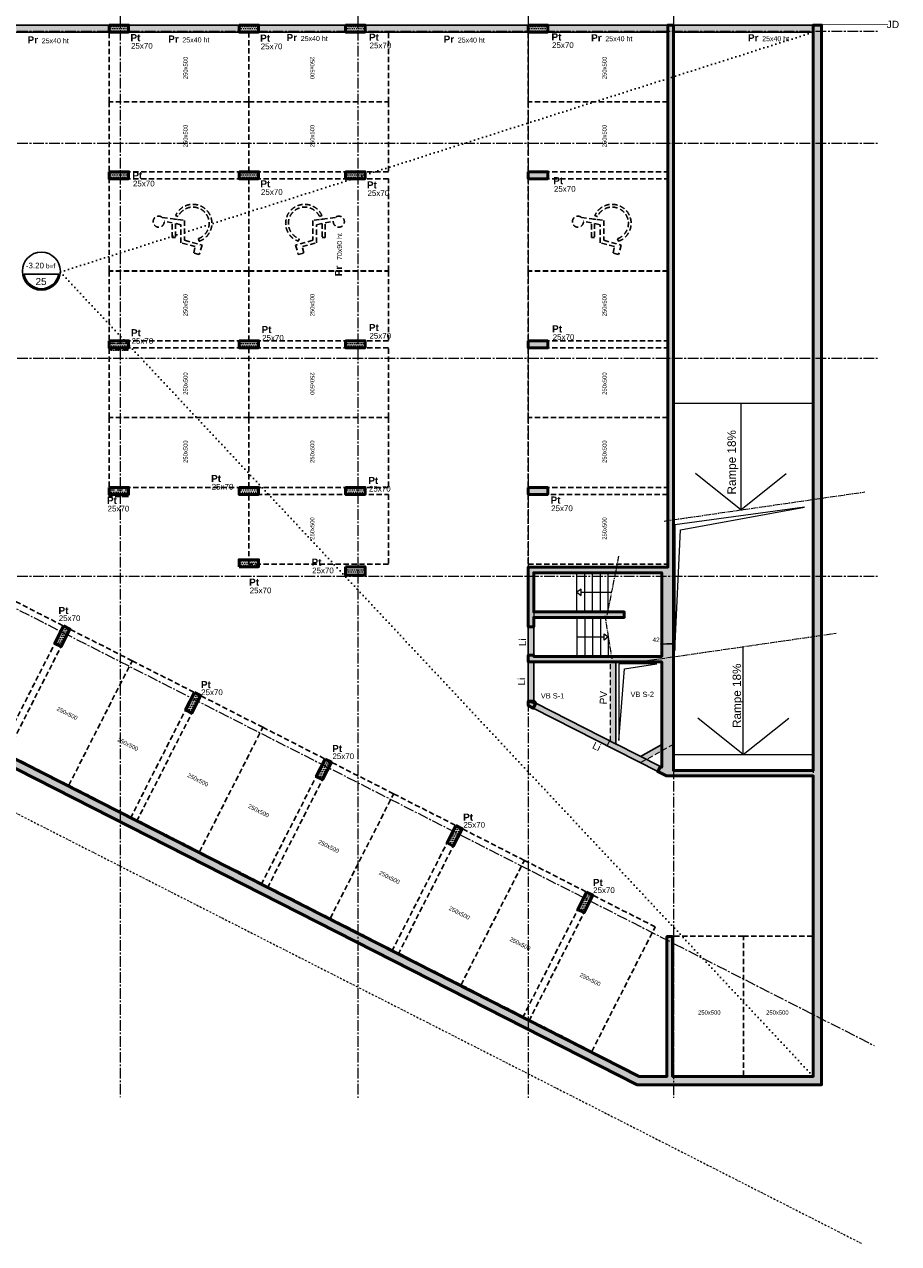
# Model space of a CAD drawing. Header units: millimetres. Extents: x -6159 to 201309, y -25780 to 10326.
# Tile 11 of 128: x 12559 to 15687, y -13445 to -9081. Entities that reach past the tile are written whole.
import ezdxf

# ---------------------------------------------------------------- set-up
doc = ezdxf.new("R2010")
doc.units = ezdxf.units.MM
doc.header["$PDMODE"] = 34
doc.header["$PDSIZE"] = 5
for name, pattern in [('Axes', [28.575, 19.05, -3.175, 3.175, -3.175]), ('CACHE', [9.525, 6.35, -3.175]), ('Caché', [9.525, 6.35, -3.175]), ('Pointillés', [3, 0, -3]), ('TIRETPT2', [12.7, 6.35, -3.175, 0, -3.175])]:
    doc.linetypes.add(name, pattern=pattern)
doc.layers.get('DEFPOINTS').update_dxf_attribs({"color": 251})
for name, color, linetype, lineweight in [('A-Kube-Axes', 6, 'Axes', 18), ('A-Kube-Cotations', 7, 'Continuous', 9), ('A-Kube-Divers', 2, 'Continuous', 20), ('A-Kube-Textes', 3, 'Continuous', 30), ('K_3_D - Lmite de propriéte', 44, 'TIRETPT2', 18), ('K_5_C1 - Poutre (Pou )', 3, 'Continuous', 25), ('K_5_D- Dalle', 6, 'Continuous', 25), ('K_5_E- Escalier', 7, 'Continuous', 18), ('S-Kube-Hachure-Impact', 4, 'Caché', 20), ('S-Kube-Structure vue', 3, 'Continuous', 25), ('S-Kube-Stucture coupée', 1, 'Continuous', 50)]:
    doc.layers.add(name, color=color, linetype=linetype, lineweight=lineweight)
doc.layers.add('C-Kube-trait gris', color=8, linetype='Continuous')
doc.layers.add('K_2_C - Trait de construction', color=52, linetype='Continuous', lineweight=9, plot=False, transparency=0.5)
doc.layers.add('S-Kube-Pochage coupé', color=252, linetype='Continuous', transparency=0.5)
doc.layers.add('S-Kube-Pochage vu', color=254, linetype='Continuous', transparency=0.5)
doc.styles.add('Arial', font='arial.ttf')
doc.dimstyles.new('75e', dxfattribs={"dimscale": 7.5, "dimtxt": 2.2, "dimasz": 0.15, "dimexe": 2, "dimexo": 3, "dimgap": 0.5, "dimtad": 1, "dimdec": 1, "dimrnd": 0.5, "dimzin": 12, "dimdsep": 46, "dimtxsty": 'Arial', "dimblk1": 'ROND30', "dimblk2": 'ROND30', "dimsah": 1, "dimcen": 1.5, "dimclrd": 256, "dimclre": 256, "dimclrt": 256, "dimadec": 3, "dimazin": 3, "dimtfac": 1, "dimtdec": 1, "dimtmove": 0, "dimatfit": 0, "dimldrblk": 'ROND30', "dimfxl": 5, "dimfxlon": 1, "dimtolj": 1, "dimtzin": 4, "dimlwd": -1, "dimlwe": -1, "dimarcsym": 0})

# ---------------------------------------------------------------- blocks, each defined once
blk = doc.blocks.new('240014 - AXES S-2  S-1')
at = {"layer": 'A-Kube-Axes', "ltscale": 2}
for points in [[(23465.8, -4701.1), (23465.8, -12920.9)], [(24315.9, -4701.1), (24315.9, -12922.7)], [(24925.9, -4701.1), (24925.9, -12922.7)], [(25445.9, -4817.1), (25445.9, -12922.7)], [(20411, -9105.9), (26176.2, -9105.9)], [(20411, -9506.4), (26176.2, -9506.4)], [(20406.6, -9804.5), (26164.2, -12736.1)], [(20411, -10275.9), (26176.2, -10275.9)], [(20410.9, -11056), (26176.2, -11056)]]:
    blk.add_lwpolyline(points, dxfattribs=at)
blk = doc.blocks.new('*U3')
at = {"layer": 'A-Kube-Textes'}
blk.add_line((36.5, -6.3), (-36.5, -6.3), dxfattribs=at)
blk.add_circle((0, 0), 40, dxfattribs=at)
blk.add_arc((0, 0), 37, 189.8569, 350.1431, dxfattribs=at)
blk = doc.blocks.new('ROND30')
blk.add_line((0, 0), (21.6, 0))
for radius in [3.28, 2.67, 2.07, 1.62, 1.02, 0.412]:
    blk.add_circle((0, 0), radius)
blk = doc.blocks.new('*D232')
at = {"layer": 'A-Kube-Cotations', "transparency": 16777216}
for p, q in [((14838.6, -11298.8), (14837.5, -11298.8)), ((14839.7, -11320.6), (14839.7, -11283.8)), ((14839.7, -11298.8), (14881.6, -11298.8)), ((14881.6, -11320.6), (14881.6, -11283.8)), ((14882.8, -11298.8), (14883.9, -11298.8))]:
    blk.add_line(p, q, dxfattribs=at)
at = {"layer": 'DEFPOINTS', "color": 0, "transparency": 16777216}
for p in [(14881.6, -11298.8), (14839.7, -11343.1), (14881.6, -11343.1)]:
    blk.add_point(p, dxfattribs=at)
at = {"layer": 'A-Kube-Cotations', "transparency": 16777216, "xscale": 1.125, "yscale": 1.125, "zscale": 1.125}
blk.add_blockref('ROND30', (14839.7, -11298.8), dxfattribs=at)
at = {"layer": 'A-Kube-Cotations', "transparency": 16777216, "xscale": 1.125, "yscale": 1.125, "zscale": 1.125, "rotation": 180}
blk.add_blockref('ROND30', (14881.6, -11298.8), dxfattribs=at)
at = {"layer": 'A-Kube-Cotations', "transparency": 16777216, "insert": (14819.4, -11284), "char_height": 16.5, "attachment_point": 5, "style": 'Arial'}
blk.add_mtext('\\A1;42', dxfattribs=at)
blk = doc.blocks.new('A$C8d4785f2')
h = blk.add_hatch()
h.set_pattern_fill('DOTS', color=256, scale=5)
h.paths.add_polyline_path([(316.6, -5158), (30, -5158), (30, -4019.9), (0, -4019.9), (0, -5284.6), (363.7, -5469.7), (251, -5691.2), (4420.1, -7812.3), (5080, -7812.3), (5080, -4019.9), (5050, -4019.9), (5050, -7782.3), (4546.8, -7782.3), (4546.8, -7282.1), (4526.8, -7282.1), (4526.8, -7782.3), (4427.2, -7782.3), (291.3, -5678), (518.2, -5232.3), (500.3, -5223.2), (488.9, -5245.7), (482.9, -5242.6), (473.8, -5260.5), (479.8, -5263.5), (386.2, -5447.4), (238.3, -5372.2), (331.9, -5188.2), (340.3, -5192.5), (349.4, -5174.7)])
h.paths.add_polyline_path([(315.8, -5180.1), (222.2, -5364), (30, -5266.2), (30, -5178), (311.8, -5178)], flags=16)
h = blk.add_hatch()
h.set_pattern_fill('DOTS', color=256, scale=5)
h.paths.add_polyline_path([(2530, -4019.9), (2600, -4019.9), (2600, -4044.9), (2530, -4044.9)])
h = blk.add_hatch()
h.set_pattern_fill('DOTS', color=256, scale=5)
h.paths.add_polyline_path([(2995, -4019.9), (3065, -4019.9), (3065, -4044.9), (2995, -4044.9)])
h = blk.add_hatch()
h.set_pattern_fill('DOTS', color=256, scale=5)
h.paths.add_polyline_path([(3376.5, -4019.9), (3446.5, -4019.9), (3446.5, -4044.9), (3376.5, -4044.9)])
h = blk.add_hatch()
h.set_pattern_fill('DOTS', color=256, scale=5)
h.paths.add_polyline_path([(4321.3, -6581.3), (4323.9, -6582.6)], flags=16)
h.paths.add_polyline_path([(4324, -6582.7), (4324, -6299.2), (4030, -6299.2), (4030, -6274.9), (4050, -6274.9), (4050, -6279.2), (4508, -6279.2), (4508, -5979.8), (4050, -5979.8), (4050, -6173.9), (4030, -6173.9), (4030, -5959.8), (4530, -5959.8), (4530, -4020.4), (4550, -4020.4), (4550, -5979.2), (4550, -6594.1), (4432.1, -6660.1), (4312.2, -6599.1), (4321.3, -6581.3)], flags=17)
h.paths.add_polyline_path([(4508, -6594.7), (4431.7, -6637.4), (4344, -6592.8), (4344, -6299.2), (4508, -6299.2)], flags=16)
h.paths.add_polyline_path([(4030, -6439.2), (4050, -6439.2), (4050, -6443.2), (4057.4, -6447), (4048.3, -6464.8), (4030, -6455.5)], flags=16)
h.paths.add_polyline_path([(4030, -5674.8), (4100, -5674.8), (4100, -5699.8), (4030, -5699.8)], flags=16)
h.paths.add_polyline_path([(4030, -5150), (4100, -5150), (4100, -5175), (4030, -5175)], flags=16)
h.paths.add_polyline_path([(4030, -4544.9), (4100, -4544.9), (4100, -4569.9), (4030, -4569.9)], flags=16)
h.paths.add_polyline_path([(4030, -4019.9), (4100, -4019.9), (4100, -4044.9), (4030, -4044.9)], flags=0)
h = blk.add_hatch()
h.set_pattern_fill('DOTS', color=256, scale=5)
h.paths.add_polyline_path([(4030, -4019.9), (4100, -4019.9), (4100, -4044.9), (4030, -4044.9)])
h = blk.add_hatch()
h.set_pattern_fill('DOTS', color=256, scale=5)
h.paths.add_polyline_path([(2530, -4544.8), (2600, -4544.8), (2600, -4569.8), (2530, -4569.8)], flags=17)
h = blk.add_hatch()
h.set_pattern_fill('DOTS', color=256, scale=5)
h.paths.add_polyline_path([(2995, -4544.8), (3065, -4544.8), (3065, -4569.8), (2995, -4569.8)], flags=17)
h = blk.add_hatch()
h.set_pattern_fill('DOTS', color=256, scale=5)
h.paths.add_polyline_path([(3376.5, -4544.8), (3446.5, -4544.8), (3446.5, -4569.8), (3376.5, -4569.8)], flags=17)
h = blk.add_hatch()
h.set_pattern_fill('DOTS', color=256, scale=5)
h.paths.add_polyline_path([(2530, -5158.4), (2600, -5158.4), (2600, -5183.4), (2530, -5183.4)], flags=17)
h = blk.add_hatch()
h.set_pattern_fill('DOTS', color=256, scale=5)
h.paths.add_polyline_path([(2995, -5149.8), (3065, -5149.8), (3065, -5174.8), (2995, -5174.8)], flags=17)
h = blk.add_hatch()
h.set_pattern_fill('DOTS', color=256, scale=5)
h.paths.add_polyline_path([(3376.5, -5149.8), (3446.5, -5149.8), (3446.5, -5174.8), (3376.5, -5174.8)], flags=17)
h = blk.add_hatch()
h.set_pattern_fill('DOTS', color=256, scale=5)
h.paths.add_polyline_path([(2530, -5683.4), (2600, -5683.4), (2600, -5708.4), (2530, -5708.4)], flags=17)
h = blk.add_hatch()
h.set_pattern_fill('DOTS', color=256, scale=5)
h.paths.add_polyline_path([(2995, -5674.7), (3065, -5674.7), (3065, -5699.7), (2995, -5699.7)], flags=17)
h = blk.add_hatch()
h.set_pattern_fill('DOTS', color=256, scale=5)
h.paths.add_polyline_path([(3376.5, -5674.7), (3446.5, -5674.7), (3446.5, -5699.7), (3376.5, -5699.7)], flags=17)
h = blk.add_hatch()
h.set_pattern_fill('DOTS', color=256, scale=5)
h.paths.add_polyline_path([(2995, -5958.3), (3065, -5958.3), (3065, -5933.3), (2995, -5933.3)], flags=17)
h = blk.add_hatch()
h.set_pattern_fill('DOTS', color=256, scale=5)
h.paths.add_polyline_path([(3376.5, -5958.3), (3446.5, -5958.3), (3446.5, -5988.3), (3376.5, -5988.3)], flags=17)
h = blk.add_hatch()
h.set_pattern_fill('DOTS', color=256, scale=5)
h.paths.add_polyline_path([(2367.4, -6170.3), (2335.7, -6232.7), (2358, -6244.1), (2389.7, -6181.7)], flags=17)
h = blk.add_hatch()
h.set_pattern_fill('DOTS', color=256, scale=5)
h.paths.add_polyline_path([(2835.4, -6408.4), (2803.6, -6470.8), (2825.9, -6482.1), (2857.6, -6419.7)], flags=17)
h = blk.add_hatch()
h.set_pattern_fill('DOTS', color=256, scale=5)
h.paths.add_polyline_path([(3303.3, -6646.5), (3271.5, -6708.8), (3293.8, -6720.2), (3325.6, -6657.8)], flags=17)
h = blk.add_hatch()
h.set_pattern_fill('DOTS', color=256, scale=5)
h.paths.add_polyline_path([(3771.2, -6884.5), (3739.5, -6946.9), (3761.8, -6958.2), (3793.5, -6895.8)], flags=17)
h = blk.add_hatch()
h.set_pattern_fill('DOTS', color=256, scale=5)
h.paths.add_polyline_path([(4239.3, -7122.6), (4207.5, -7185), (4229.8, -7196.4), (4261.6, -7134)], flags=17)
at = {"ltscale": 3}
blk.add_lwpolyline([(251, -5691.2), (4420.1, -7812.3), (5080, -7812.3), (5080, -4019.9), (5050, -4019.9), (5050, -7782.3), (4546.8, -7782.3), (4546.8, -7282.1), (4526.8, -7282.1), (4526.8, -7782.3), (4427.2, -7782.3), (291.3, -5678)], dxfattribs=at)
for points in [[(2530, -4019.9), (2600, -4019.9), (2600, -4044.9), (2530, -4044.9)], [(2995, -4019.9), (3065, -4019.9), (3065, -4044.9), (2995, -4044.9)], [(3376.5, -4019.9), (3446.5, -4019.9), (3446.5, -4044.9), (3376.5, -4044.9)], [(4030, -4019.9), (4100, -4019.9), (4100, -4044.9), (4030, -4044.9)], [(4324, -6582.7), (4324, -6299.2), (4030, -6299.2), (4030, -6274.9), (4050, -6274.9), (4050, -6279.2), (4508, -6279.2), (4508, -5979.8), (4050, -5979.8), (4050, -6173.9), (4030, -6173.9), (4030, -5959.8), (4530, -5959.8), (4530, -4020.4), (4550, -4020.4), (4550, -5979.2), (4550, -6594.1), (4432.1, -6660.1), (4312.2, -6599.1), (4321.3, -6581.3)], [(2530, -4544.8), (2600, -4544.8), (2600, -4569.8), (2530, -4569.8)], [(2995, -4544.8), (3065, -4544.8), (3065, -4569.8), (2995, -4569.8)], [(3376.5, -4544.8), (3446.5, -4544.8), (3446.5, -4569.8), (3376.5, -4569.8)], [(4030, -4544.9), (4100, -4544.9), (4100, -4569.9), (4030, -4569.9)], [(2530, -5158.4), (2600, -5158.4), (2600, -5183.4), (2530, -5183.4)], [(2995, -5149.8), (3065, -5149.8), (3065, -5174.8), (2995, -5174.8)], [(3376.5, -5149.8), (3446.5, -5149.8), (3446.5, -5174.8), (3376.5, -5174.8)], [(4030, -5150), (4100, -5150), (4100, -5175), (4030, -5175)], [(2530, -5683.4), (2600, -5683.4), (2600, -5708.4), (2530, -5708.4)], [(2995, -5674.7), (3065, -5674.7), (3065, -5699.7), (2995, -5699.7)], [(3376.5, -5674.7), (3446.5, -5674.7), (3446.5, -5699.7), (3376.5, -5699.7)], [(4030, -5674.8), (4100, -5674.8), (4100, -5699.8), (4030, -5699.8)], [(2995, -5958.3), (3065, -5958.3), (3065, -5933.3), (2995, -5933.3)], [(3376.5, -5958.3), (3446.5, -5958.3), (3446.5, -5988.3), (3376.5, -5988.3)], [(2367.4, -6170.3), (2335.7, -6232.7), (2358, -6244.1), (2389.7, -6181.7)], [(4508, -6594.7), (4431.7, -6637.4), (4344, -6592.8), (4344, -6299.2), (4508, -6299.2)], [(2835.4, -6408.4), (2803.6, -6470.8), (2825.9, -6482.1), (2857.6, -6419.7)], [(4030, -6439.2), (4050, -6439.2), (4050, -6443.2), (4057.4, -6447), (4048.3, -6464.8), (4030, -6455.5), (4030, -6439.2)], [(4321.3, -6581.3), (4323.9, -6582.6)], [(3303.3, -6646.5), (3271.5, -6708.8), (3293.8, -6720.2), (3325.6, -6657.8)], [(3771.2, -6884.5), (3739.5, -6946.9), (3761.8, -6958.2), (3793.5, -6895.8)], [(4239.3, -7122.6), (4207.5, -7185), (4229.8, -7196.4), (4261.6, -7134)]]:
    blk.add_lwpolyline(points, close=True, dxfattribs=at)

msp = doc.modelspace()

# ---------------------------------------------------------------- hatches: boundary and pattern name
at = {"layer": 'S-Kube-Pochage coupé'}
h = msp.add_hatch(color=256, dxfattribs=at)
h.dxf.hatch_style = 1
h.paths.add_polyline_path([(12931.649, -9084.041), (12861.649, -9084.041), (12861.649, -9109.041), (12931.649, -9109.041)])
h = msp.add_hatch(color=256, dxfattribs=at)
h.dxf.hatch_style = 1
h.paths.add_polyline_path([(13396.649, -9084.041), (13326.649, -9084.041), (13326.649, -9109.041), (13396.649, -9109.041)])
h = msp.add_hatch(color=256, dxfattribs=at)
h.dxf.hatch_style = 1
h.paths.add_polyline_path([(13778.155, -9084.041), (13708.155, -9084.041), (13708.155, -9109.05), (13778.155, -9109.05)])
h = msp.add_hatch(color=256, dxfattribs=at)
h.dxf.hatch_style = 1
h.paths.add_polyline_path([(14431.649, -9084.041), (14361.649, -9084.041), (14361.649, -9109.045), (14431.649, -9109.054)])
h = msp.add_hatch(color=256, dxfattribs=at)
h.dxf.hatch_style = 1
h.paths.add_polyline_path([(14389.017, -11510.857), (14381.721, -11507.145), (14381.719, -11503.104), (14361.715, -11503.104), (14361.721, -11519.409), (14379.949, -11528.683)], flags=17)
h.paths.add_polyline_path([(15381.649, -11751.073), (14881.649, -11751.073), (14881.655, -9084.041), (14861.655, -9084.041), (14861.649, -11023.692), (14361.649, -11023.692), (14361.649, -11237.78), (14381.649, -11237.78), (14381.649, -11203.854), (14705.649, -11203.854), (14705.649, -11183.854), (14381.649, -11183.854), (14381.649, -11043.693), (14839.721, -11043.693), (14839.721, -11343.108), (14381.532, -11343.108), (14381.532, -11338.78), (14361.649, -11338.78), (14361.659, -11363.108), (14381.649, -11363.108), (14381.719, -11363.108), (14655.737, -11363.108), (14675.737, -11363.108), (14839.721, -11363.108), (14839.721, -11658.584), (14839.721, -11740.191), (14834.654, -11737.613), (14825.492, -11755.359), (14856.316, -11771.073), (14857.649, -11771.073), (15381.649, -11771.073)])
h = msp.add_hatch(color=256, dxfattribs=at)
h.dxf.hatch_style = 1
h.paths.add_polyline_path([(15411.649, -9084.041), (15381.649, -9084.041), (15381.649, -12876.239), (15411.649, -12876.239)])
h = msp.add_hatch(color=256, dxfattribs=at)
h.dxf.hatch_style = 1
h.paths.add_polyline_path([(12931.649, -9608.783), (12861.649, -9608.783), (12861.649, -9633.783), (12931.649, -9633.783)])
h = msp.add_hatch(color=256, dxfattribs=at)
h.dxf.hatch_style = 1
h.paths.add_polyline_path([(13396.649, -9608.783), (13326.649, -9608.783), (13326.649, -9633.783), (13396.649, -9633.783)])
h = msp.add_hatch(color=256, dxfattribs=at)
h.dxf.hatch_style = 1
h.paths.add_polyline_path([(13778.155, -9608.783), (13708.155, -9608.783), (13708.155, -9633.783), (13778.155, -9633.783)])
h = msp.add_hatch(color=256, dxfattribs=at)
h.dxf.hatch_style = 1
h.paths.add_polyline_path([(14431.649, -9608.982), (14361.649, -9608.982), (14361.649, -9633.982), (14431.649, -9633.982)])
h = msp.add_hatch(color=256, dxfattribs=at)
h.dxf.hatch_style = 1
h.paths.add_polyline_path([(15381.649, -12846.239), (14758.898, -12846.239), (10622.962, -10742.027), (10849.65, -10296.61), (10831.798, -10287.525), (10820.527, -10309.67), (10648.286, -10222.011), (10615.865, -10222.011), (10615.865, -10242.011), (10643.49, -10242.011), (10647.587, -10244.096), (10554, -10428.047), (10361.649, -10330.186), (10331.649, -10330.186), (10331.649, -10348.583), (10695.36, -10533.628), (10582.615, -10755.161), (14751.705, -12876.239), (15381.649, -12876.239)])
h.paths.add_polyline_path([(10717.877, -10511.422), (10570.043, -10436.209), (10663.629, -10252.26), (10811.456, -10327.494)], flags=16)
h = msp.add_hatch(color=256, dxfattribs=at)
h.dxf.hatch_style = 1
h.paths.add_polyline_path([(12931.649, -10213.783), (12861.649, -10213.783), (12861.649, -10238.783), (12931.649, -10238.783)])
h = msp.add_hatch(color=256, dxfattribs=at)
h.dxf.hatch_style = 1
h.paths.add_polyline_path([(13396.649, -10213.783), (13326.649, -10213.783), (13326.649, -10238.783), (13396.649, -10238.783)])
h = msp.add_hatch(color=256, dxfattribs=at)
h.dxf.hatch_style = 1
h.paths.add_polyline_path([(13778.155, -10213.783), (13708.155, -10213.783), (13708.155, -10238.783), (13778.155, -10238.783)])
h = msp.add_hatch(color=256, dxfattribs=at)
h.dxf.hatch_style = 1
h.paths.add_polyline_path([(14431.649, -10213.982), (14361.649, -10213.982), (14361.649, -10238.982), (14431.649, -10238.982)])
h = msp.add_hatch(color=256, dxfattribs=at)
h.dxf.hatch_style = 1
h.paths.add_polyline_path([(12931.649, -10738.583), (12861.649, -10738.583), (12861.649, -10763.583), (12931.649, -10763.583)])
h = msp.add_hatch(color=256, dxfattribs=at)
h.dxf.hatch_style = 1
h.paths.add_polyline_path([(13396.649, -10738.583), (13326.649, -10738.583), (13326.649, -10763.583), (13396.649, -10763.583)])
h = msp.add_hatch(color=256, dxfattribs=at)
h.dxf.hatch_style = 1
h.paths.add_polyline_path([(13778.155, -10738.583), (13708.155, -10738.583), (13708.155, -10763.583), (13778.155, -10763.583)])
h = msp.add_hatch(color=256, dxfattribs=at)
h.dxf.hatch_style = 1
h.paths.add_polyline_path([(14431.649, -10738.782), (14361.649, -10738.782), (14361.649, -10763.782), (14431.649, -10763.782)])
h = msp.add_hatch(color=256, dxfattribs=at)
h.dxf.hatch_style = 1
h.paths.add_polyline_path([(13396.649, -10997.236), (13326.649, -10997.236), (13326.649, -11022.236), (13396.649, -11022.236)])
h = msp.add_hatch(color=256, dxfattribs=at)
h.dxf.hatch_style = 1
h.paths.add_polyline_path([(13778.155, -11022.236), (13708.155, -11022.236), (13708.155, -11052.236), (13778.155, -11052.236)])
h = msp.add_hatch(color=256, dxfattribs=at)
h.dxf.hatch_style = 1
h.paths.add_polyline_path([(12721.374, -11245.646), (12699.092, -11234.31), (12667.351, -11296.7), (12689.633, -11308.036)])
h = msp.add_hatch(color=256, dxfattribs=at)
h.dxf.hatch_style = 1
h.paths.add_polyline_path([(13189.297, -11483.708), (13167.015, -11472.372), (13135.273, -11534.762), (13157.556, -11546.098)])
h = msp.add_hatch(color=256, dxfattribs=at)
h.dxf.hatch_style = 1
h.paths.add_polyline_path([(13657.219, -11721.77), (13634.937, -11710.434), (13603.196, -11772.824), (13625.478, -11784.16)])
h = msp.add_hatch(color=256, dxfattribs=at)
h.dxf.hatch_style = 1
h.paths.add_polyline_path([(14125.142, -11959.832), (14102.86, -11948.495), (14071.119, -12010.885), (14093.401, -12022.222)])
h = msp.add_hatch(color=256, dxfattribs=at)
h.dxf.hatch_style = 1
h.paths.add_polyline_path([(14593.2, -12197.962), (14570.918, -12186.626), (14539.177, -12249.016), (14561.459, -12260.352)])
h = msp.add_hatch(color=256, dxfattribs=at)
h.dxf.hatch_style = 1
h.paths.add_polyline_path([(14878.455, -12346.039), (14858.455, -12346.039), (14858.455, -12846.239), (14878.455, -12846.239)])
at = {"layer": 'S-Kube-Pochage vu'}
h = msp.add_hatch(color=256, dxfattribs=at)
h.dxf.hatch_style = 1
h.paths.add_polyline_path([(12861.649, -9084.037), (12361.649, -9084.037), (12361.649, -9109.037), (12861.649, -9109.037)])
h = msp.add_hatch(color=256, dxfattribs=at)
h.dxf.hatch_style = 1
h.paths.add_polyline_path([(13326.649, -9084.041), (12931.649, -9084.036), (12931.649, -9109.036), (13326.649, -9109.041), (13326.649, -9109.041)])
h = msp.add_hatch(color=256, dxfattribs=at)
h.dxf.hatch_style = 1
h.paths.add_polyline_path([(13708.155, -9084.041), (13396.649, -9084.035), (13396.649, -9109.035), (13708.154, -9109.05), (13708.155, -9108.05)])
h = msp.add_hatch(color=256, dxfattribs=at)
h.dxf.hatch_style = 1
h.paths.add_polyline_path([(14361.649, -9084.032), (13778.155, -9084.032), (13778.155, -9109.045), (14361.649, -9109.036)])
h = msp.add_hatch(color=256, dxfattribs=at)
h.dxf.hatch_style = 1
h.paths.add_polyline_path([(14861.649, -9084.037), (14431.649, -9084.041), (14431.65, -9109.05), (14861.649, -9109.284)])
h = msp.add_hatch(color=256, dxfattribs=at)
h.dxf.hatch_style = 1
h.paths.add_polyline_path([(15381.649, -9084.032), (14881.649, -9084.036), (14881.649, -9109.295), (15381.65, -9109.567)])
h = msp.add_hatch(color=256, dxfattribs=at)
h.dxf.hatch_style = 1
h.paths.add_polyline_path([(14381.649, -11237.78), (14361.649, -11237.78), (14361.649, -11338.78), (14381.649, -11338.78)])
h = msp.add_hatch(color=256, dxfattribs=at)
h.dxf.hatch_style = 1
h.paths.add_polyline_path([(14381.719, -11363.108), (14361.659, -11363.116), (14361.715, -11503.104), (14381.719, -11503.094)])
h.paths.add_polyline_path([(14389.004, -11510.883), (14379.949, -11528.683), (14825.492, -11755.359), (14834.654, -11737.614), (14675.737, -11656.729)])

# ---------------------------------------------------------------- linework, layer by layer
at = {"layer": 'A-Kube-Divers'}
for points in [[(14881.649, -10436.345), (15381.649, -10436.345)], [(15122.674, -10436.345), (15122.674, -10818.973)], [(15122.674, -10818.973), (14960.197, -10688.992)], [(15122.674, -10818.973), (15285.15, -10688.992)], [(14886.166, -10872.613), (14885.996, -11321.56), (14906.493, -10890.438), (15350.398, -10809.567)], [(15350.398, -10809.567), (14886.166, -10872.613)], [(15131.649, -11694.296), (15131.649, -11308.332)], [(14822.632, -11369.678), (14685.651, -11369.678)], [(14685.651, -11369.678), (14685.651, -11643.623), (14705.978, -11387.503), (14822.632, -11369.678)], [(15131.649, -11694.296), (14969.173, -11564.315)], [(15131.649, -11694.296), (15294.125, -11564.315)], [(14881.649, -11658.07), (14881.649, -11694.296), (15381.649, -11694.296)]]:
    msp.add_lwpolyline(points, dxfattribs=at)
at = {"layer": 'A-Kube-Textes', "linetype": 'Pointillés', "ltscale": 5}
msp.add_line((12687.248, -9967.713), (15381.649, -12846.239), dxfattribs=at)
at = {"layer": 'A-Kube-Textes', "linetype": 'Axes', "ltscale": 3, "const_width": 2}
msp.add_lwpolyline([(10242.289, -9082.55), (15648.936, -9082.55)], dxfattribs=at)
at = {"layer": 'A-Kube-Textes', "linetype": 'Pointillés', "ltscale": 5}
msp.add_lwpolyline([(12687.248, -9967.713), (15381.649, -9109.567)], dxfattribs=at)
at = {"layer": 'C-Kube-trait gris'}
for p, q in [((13105.061, -9779.398), (13095.26, -9778.016)), ((13618.238, -9779.398), (13628.038, -9778.016)), ((14605.512, -9779.398), (14595.712, -9778.016))]:
    msp.add_line(p, q, dxfattribs=at)
at = {"layer": 'C-Kube-trait gris', "linetype": 'CACHE', "ltscale": 3}
for points in [[(13362.101, -9109.05), (13362.101, -9359.05), (12862.101, -9359.05), (12862.101, -9109.05)], [(13362.101, -9109.05), (13362.101, -9359.05), (13862.101, -9359.05), (13862.101, -9109.05)], [(14861.649, -9109.05), (14861.649, -9359.05), (14361.649, -9359.05), (14361.649, -9109.05)], [(13362.101, -9608.908), (13362.101, -9358.908), (12862.101, -9358.908), (12862.101, -9608.908)], [(13362.101, -9608.908), (13362.101, -9358.908), (13862.101, -9358.908), (13862.101, -9608.908)], [(14861.649, -9608.908), (14861.649, -9358.908), (14361.649, -9358.908), (14361.649, -9608.908)], [(13361.661, -9633.783), (13361.661, -9963.783), (12861.661, -9963.783), (12861.661, -9633.783)], [(13361.638, -9633.783), (13361.638, -9963.783), (13861.638, -9963.783), (13861.638, -9633.783)], [(14862.112, -9633.783), (14862.112, -9963.783), (14362.112, -9963.783), (14362.112, -9633.783)], [(13362.101, -10213.982), (13362.101, -9963.982), (12862.101, -9963.982), (12862.101, -10213.982)], [(13362.101, -10213.982), (13362.101, -9963.982), (13862.101, -9963.982), (13862.101, -10213.982)], [(14861.649, -10213.982), (14861.649, -9963.982), (14361.649, -9963.982), (14361.649, -10213.982)], [(13362.101, -10238.783), (13362.101, -10488.783), (12862.101, -10488.783), (12862.101, -10238.783)], [(13362.101, -10238.783), (13362.101, -10488.783), (13862.101, -10488.783), (13862.101, -10238.783)], [(14861.649, -10238.783), (14861.649, -10488.783), (14361.649, -10488.783), (14361.649, -10238.783)], [(13362.101, -10738.641), (13362.101, -10488.641), (12862.101, -10488.641), (12862.101, -10738.641)], [(13362.101, -10738.641), (13362.101, -10488.641), (13862.101, -10488.641), (13862.101, -10738.641)], [(14861.649, -10738.641), (14861.649, -10488.641), (14361.649, -10488.641), (14361.649, -10738.641)], [(13362.101, -11013.641), (13362.101, -10763.641), (13862.101, -10763.641), (13862.101, -11013.641)], [(14861.649, -11013.641), (14861.649, -10763.641), (14361.649, -10763.641), (14361.649, -11013.641)], [(12472.363, -11679.958), (12249.543, -11566.595), (12476.268, -11120.955), (12699.088, -11234.317)], [(12494.645, -11691.295), (12717.466, -11804.657), (12944.191, -11359.016), (12721.37, -11245.654)], [(12940.286, -11918.02), (12717.466, -11804.657), (12944.191, -11359.016), (13167.011, -11472.379)], [(12962.568, -11929.357), (13185.388, -12042.719), (13412.113, -11597.078), (13189.293, -11483.716)], [(13408.209, -12156.082), (13185.388, -12042.719), (13412.113, -11597.078), (13634.934, -11710.441)], [(13430.49, -12167.418), (13653.311, -12280.781), (13880.036, -11835.14), (13657.215, -11721.778)], [(13876.131, -12394.143), (13653.311, -12280.781), (13880.036, -11835.14), (14102.856, -11948.503)], [(13898.413, -12405.48), (14121.233, -12518.843), (14347.958, -12073.202), (14125.138, -11959.839)], [(14344.054, -12632.205), (14121.233, -12518.843), (14347.958, -12073.202), (14570.779, -12186.564)], [(14366.471, -12643.611), (14589.291, -12756.973), (14816.016, -12311.332), (14593.196, -12197.97)], [(14881.655, -12844.713), (15131.655, -12844.713), (15131.655, -12344.713), (14881.655, -12344.713)], [(15381.655, -12844.713), (15131.655, -12844.713), (15131.655, -12344.713), (15381.655, -12344.713)]]:
    msp.add_lwpolyline(points, close=True, dxfattribs=at)
for points in [[(13099.615, -9765.196), (13108.583, -9769.277, -1.50964921), (13181.109, -9848.229), (13184.416, -9857.51, 1.50964921)], [(13623.683, -9765.196), (13614.716, -9769.277, 1.50964921), (13542.189, -9848.229), (13538.882, -9857.51, -1.50964921)], [(14600.067, -9765.196), (14609.034, -9769.277, -1.50964921), (14681.561, -9848.229), (14684.868, -9857.51, 1.50964921)], [(13131.928, -9783.184), (13131.928, -9853.897), (13194.452, -9871.564), (13184.58, -9904.397), (13164.836, -9899.35), (13169.858, -9876.221), (13118.765, -9863.16), (13118.765, -9798.339), (13098.856, -9794.099), (13098.856, -9843.801), (13087.711, -9843.803), (13087.711, -9791.725), (13059.034, -9785.617, -4.86126018), (13051.608, -9771.865)], [(13591.371, -9783.184), (13591.371, -9853.897), (13528.846, -9871.564), (13538.719, -9904.397), (13558.463, -9899.35), (13553.44, -9876.221), (13604.534, -9863.16), (13604.534, -9798.339), (13624.443, -9794.099), (13624.443, -9843.801), (13635.588, -9843.803), (13635.588, -9791.725), (13664.264, -9785.617, 4.86126018), (13671.691, -9771.865)], [(14632.379, -9783.184), (14632.379, -9853.897), (14694.904, -9871.564), (14685.032, -9904.397), (14665.287, -9899.35), (14670.31, -9876.221), (14619.216, -9863.16), (14619.216, -9798.339), (14599.307, -9794.099), (14599.307, -9843.801), (14588.163, -9843.803), (14588.163, -9791.725), (14559.486, -9785.617, -4.86126018), (14552.059, -9771.865)]]:
    msp.add_lwpolyline(points, format="xyb", close=True, dxfattribs=at)
at = {"layer": 'K_3_D - Lmite de propriéte', "linetype": 'TIRETPT2'}
msp.add_lwpolyline([(9592.998, -10409.893), (15556.292, -13444.806)], dxfattribs=at)
at = {"layer": 'K_5_C1 - Poutre (Pou )'}
for points in [[(12861.649, -9084.037), (12361.649, -9084.037)], [(12861.649, -9109.046), (12361.649, -9109.046)], [(13326.649, -9084.041), (12931.649, -9084.036)], [(13326.649, -9109.05), (12931.649, -9109.045)], [(13708.154, -9109.05), (13396.648, -9109.044)], [(13708.155, -9084.041), (13396.649, -9084.035)], [(14361.649, -9084.032), (13778.155, -9084.032)], [(14361.649, -9109.041), (13778.155, -9109.041)], [(14861.649, -9084.037), (14431.649, -9084.041)], [(14861.649, -9109.284), (14431.65, -9109.05)], [(15381.649, -9084.032), (14881.649, -9084.036)], [(15381.649, -9109.567), (14881.649, -9109.295)]]:
    msp.add_lwpolyline(points, dxfattribs=at)
at = {"layer": 'K_5_D- Dalle'}
for points in [[(14675.737, -11363.108), (14675.737, -11656.729)], [(14839.721, -11658.584), (14763.267, -11701.463)]]:
    msp.add_lwpolyline(points, dxfattribs=at)
at = {"layer": 'K_5_E- Escalier', "linetype": 'Axes'}
for points in [[(14848.729, -10858.713), (15566.158, -10754.637)], [(14685.372, -10985.019), (14643.15, -11196.131)], [(14636.014, -11197.468), (14660.431, -11351.443)], [(14747.02, -11364.129), (15464.448, -11260.053)]]:
    msp.add_lwpolyline(points, dxfattribs=at)
at = {"layer": 'K_5_E- Escalier'}
for points in [[(14536.069, -11183.854), (14536.069, -11043.693)], [(14564.069, -11183.854), (14564.069, -11043.693)], [(14592.069, -11183.854), (14592.069, -11043.693)], [(14620.069, -11183.854), (14620.069, -11043.693)], [(14648.069, -11183.854), (14648.069, -11043.693)], [(14551.069, -11102.193), (14536.069, -11113.693), (14551.069, -11125.193), (14551.069, -11102.193)], [(14551.069, -11113.693), (14659.637, -11113.693)], [(14536.069, -11203.693), (14536.069, -11343.693)], [(14564.069, -11203.693), (14564.069, -11343.693)], [(14592.069, -11203.693), (14592.069, -11343.693)], [(14620.069, -11203.693), (14620.069, -11343.693)], [(14648.069, -11203.693), (14648.069, -11203.854)], [(14536.069, -11273.693), (14633.069, -11273.693), (14633.069, -11262.193), (14648.069, -11273.693), (14633.069, -11285.193), (14633.069, -11273.693)], [(14648.069, -11273.486), (14648.069, -11343.693)]]:
    msp.add_lwpolyline(points, dxfattribs=at)
at = {"layer": 'S-Kube-Structure vue'}
msp.add_lwpolyline([(14361.649, -11237.78), (14381.532, -11237.78), (14381.532, -11338.78), (14361.649, -11338.78)], close=True, dxfattribs=at)
for points in [[(14361.659, -11363.108), (14361.715, -11503.104), (14381.719, -11503.094), (14381.719, -11363.108), (14361.659, -11363.116)], [(14681.356, -11659.601), (14389.004, -11510.883)], [(14825.492, -11755.359), (14379.949, -11528.683)], [(14675.737, -11656.729), (14834.654, -11737.614)]]:
    msp.add_lwpolyline(points, dxfattribs=at)
at = {"layer": 'S-Kube-Stucture coupée'}
msp.add_lwpolyline([(10622.962, -10742.027), (14758.898, -12846.239), (14858.455, -12846.239), (14858.455, -12346.039), (14878.455, -12346.039), (14878.455, -12846.239), (15381.649, -12846.239), (15381.649, -11771.073), (14856.316, -11771.073), (14825.492, -11755.359), (14834.654, -11737.613), (14839.721, -11740.191), (14839.721, -11363.108), (14675.737, -11363.108), (14655.737, -11363.108), (14361.659, -11363.108), (14361.649, -11338.78), (14381.532, -11338.78), (14381.532, -11343.108), (14839.721, -11343.108), (14839.721, -11043.693), (14381.649, -11043.693), (14381.649, -11183.854), (14705.649, -11183.854), (14705.649, -11203.854), (14381.649, -11203.854), (14381.649, -11237.78), (14361.649, -11237.78), (14361.649, -11023.692), (14861.649, -11023.692), (14861.649, -9084.041), (14881.649, -9084.041), (14881.649, -11751.073), (15381.649, -11751.073), (15381.649, -9084.041), (15411.649, -9084.041), (15411.649, -12876.239), (14751.705, -12876.239), (10582.617, -10755.16)], dxfattribs=at)
for points in [[(12861.649, -9084.041), (12931.649, -9084.041), (12931.649, -9109.05), (12861.649, -9109.05)], [(13326.649, -9084.041), (13396.649, -9084.041), (13396.649, -9109.05), (13326.649, -9109.05)], [(13708.155, -9084.041), (13778.155, -9084.041), (13778.155, -9109.05), (13708.155, -9109.05)], [(14361.649, -9084.041), (14431.649, -9084.041), (14431.649, -9109.05), (14361.649, -9109.05)], [(12861.649, -9608.783), (12931.649, -9608.783), (12931.649, -9633.783), (12861.649, -9633.783)], [(13326.649, -9608.783), (13396.649, -9608.783), (13396.649, -9633.783), (13326.649, -9633.783)], [(13708.155, -9608.783), (13778.155, -9608.783), (13778.155, -9633.783), (13708.155, -9633.783)], [(14361.649, -9608.982), (14431.649, -9608.982), (14431.649, -9633.982), (14361.649, -9633.982)], [(12861.649, -10213.783), (12931.649, -10213.783), (12931.649, -10238.783), (12861.649, -10238.783)], [(13326.649, -10213.783), (13396.649, -10213.783), (13396.649, -10238.783), (13326.649, -10238.783)], [(13708.155, -10213.783), (13778.155, -10213.783), (13778.155, -10238.783), (13708.155, -10238.783)], [(14361.649, -10213.982), (14431.649, -10213.982), (14431.649, -10238.982), (14361.649, -10238.982)], [(12861.649, -10738.583), (12931.649, -10738.583), (12931.649, -10763.583), (12861.649, -10763.583)], [(13326.649, -10738.583), (13396.649, -10738.583), (13396.649, -10763.583), (13326.649, -10763.583)], [(13708.155, -10738.583), (13778.155, -10738.583), (13778.155, -10763.583), (13708.155, -10763.583)], [(14361.649, -10738.782), (14431.649, -10738.782), (14431.649, -10763.782), (14361.649, -10763.782)], [(13326.649, -11022.236), (13396.649, -11022.236), (13396.649, -10997.236), (13326.649, -10997.236)], [(13708.155, -11022.236), (13778.155, -11022.236), (13778.155, -11052.236), (13708.155, -11052.236)], [(12699.092, -11234.31), (12667.351, -11296.7), (12689.633, -11308.036), (12721.374, -11245.646)], [(13167.015, -11472.372), (13135.273, -11534.762), (13157.556, -11546.098), (13189.297, -11483.708)], [(14381.649, -11503.104), (14361.715, -11503.104)], [(14389.004, -11510.883), (14379.949, -11528.683), (14361.721, -11519.409), (14361.715, -11503.104)], [(14389.017, -11510.857), (14381.721, -11507.145), (14381.719, -11503.104)], [(13634.937, -11710.434), (13603.196, -11772.824), (13625.478, -11784.16), (13657.219, -11721.77)], [(14102.86, -11948.495), (14071.119, -12010.885), (14093.401, -12022.222), (14125.142, -11959.832)], [(14570.918, -12186.626), (14539.177, -12249.016), (14561.459, -12260.352), (14593.2, -12197.962)]]:
    msp.add_lwpolyline(points, close=True, dxfattribs=at)

# ---------------------------------------------------------------- block references
at = {"linetype": 'Continuous', "xscale": 1.7, "yscale": 1.7, "zscale": 1.7}
msp.add_blockref('*U3', (12619.333, -9964.318), dxfattribs=at)
at = {"layer": 'A-Kube-Axes'}
msp.add_blockref('240014 - AXES S-2  S-1', (-10564.234, 0.2), dxfattribs=at)
at = {"layer": 'S-Kube-Hachure-Impact'}
msp.add_blockref('A$C8d4785f2', (10331.649, -5063.982), dxfattribs=at)

# ---------------------------------------------------------------- texts
at = {"layer": 'A-Kube-Divers', "char_height": 30, "attachment_point": 3, "rotation": 90, "style": 'Arial'}
for insert in [(15074.858, -10533.357), (15093.229, -11368.737)]:
    msp.add_mtext_dynamic_manual_height_columns('Rampe 18%', width=965.30057, gutter_width=75, heights=[11.852], dxfattribs=dict(at, insert=insert))
at = {"layer": 'A-Kube-Textes', "linetype": 'Axes', "ltscale": 3, "insert": (15689.522, -9081.463), "char_height": 26.25, "attachment_point": 6, "style": 'Arial'}
msp.add_mtext_dynamic_manual_height_columns('JD', width=43.60391, gutter_width=75, heights=[0], dxfattribs=at)
at = {"layer": 'A-Kube-Textes', "style": 'Arial'}
for s, insert, char_height, attachment_point in [('{\\fArial|b1|i0|c0|p34;Pt}', (12973.611, -9128.863), 25.5, 6), ('{\\fArial|b1|i0|c0|p34;Pt}', (13437.923, -9130.695), 25.5, 6), ('{\\fArial|b1|i0|c0|p34;Pr}', (13534.378, -9128.467), 25.5, 6), ('25x40 ht', (13547.637, -9131.903), 18, 4), ('{\\fArial|b1|i0|c0|p34;Pt}', (13827.464, -9127.26), 25.5, 6), ('{\\fArial|b1|i0|c0|p34;Pt}', (14480.546, -9126.319), 25.5, 6), ('{\\fArial|b1|i0|c0|p34;Pr}', (14624.615, -9129.298), 25.5, 6), ('{\\fArial|b1|i0|c0|p34;Pr}', (15185.814, -9129.298), 25.5, 6), ('{\\fArial|b1|i0|c0|p34;Pr}', (12607.396, -9136.607), 25.5, 6), ('25x40 ht', (12620.655, -9140.043), 18, 4), ('25x70', (12940.178, -9158.358), 20.4, 4), ('{\\fArial|b1|i0|c0|p34;Pr}', (13110.764, -9133.562), 25.5, 6), ('25x40 ht', (13124.023, -9136.998), 18, 4), ('25x70', (13404.489, -9160.19), 20.4, 4), ('25x70', (13794.03, -9156.755), 20.4, 4), ('{\\fArial|b1|i0|c0|p34;Pr}', (14096.565, -9134.183), 25.5, 6), ('25x40 ht', (14109.824, -9137.62), 18, 4), ('25x70', (14447.112, -9155.814), 20.4, 4), ('25x40 ht', (14637.874, -9132.734), 18, 4), ('25x40 ht', (15199.073, -9132.734), 18, 4), ('25x70', (12947.15, -9651.262), 20.4, 4), ('{\\fArial|b1|i0|c0|p34;Pt}', (12980.584, -9621.767), 25.5, 6), ('{\\fArial|b1|i0|c0|p34;Pt}', (13438.734, -9651.907), 25.5, 6), ('{\\fArial|b1|i0|c0|p34;Pt}', (13819.958, -9655.877), 25.5, 6), ('{\\fArial|b1|i0|c0|p34;Pt}', (14487.134, -9640.816), 25.5, 6), ('25x70', (13405.3, -9681.402), 20.4, 4), ('25x70', (13786.525, -9685.372), 20.4, 4), ('25x70', (14453.701, -9670.312), 20.4, 4), ('{\\H0.8x;-3.20\\H0.83334x; b=f}', (12616.296, -9954.831), 25.5, 8), ('25', (12618.193, -10014.594), 25.5, 8), ('{\\fArial|b1|i0|c0|p34;Pt}', (13442.798, -10173.545), 25.5, 6), ('{\\fArial|b1|i0|c0|p34;Pt}', (13826.947, -10166.289), 25.5, 6), ('{\\fArial|b1|i0|c0|p34;Pt}', (14482.76, -10171.211), 25.5, 6), ('25x70', (12942.162, -10214.488), 20.4, 4), ('{\\fArial|b1|i0|c0|p34;Pt}', (12975.595, -10184.993), 25.5, 6), ('25x70', (13409.365, -10203.04), 20.4, 4), ('25x70', (13793.514, -10195.784), 20.4, 4), ('25x70', (14449.326, -10200.706), 20.4, 4), ('25x70', (13228.87, -10736.18), 20.4, 4), ('{\\fArial|b1|i0|c0|p34;Pt}', (13262.303, -10706.685), 25.5, 6), ('25x70', (13791.714, -10743.265), 20.4, 4), ('{\\fArial|b1|i0|c0|p34;Pt}', (13825.147, -10713.77), 25.5, 6), ('{\\fArial|b1|i0|c0|p34;Pt}', (12889.653, -10784.959), 25.5, 6), ('{\\fArial|b1|i0|c0|p34;Pt}', (14477.267, -10783.817), 25.5, 6), ('25x70', (12856.219, -10814.454), 20.4, 4), ('25x70', (14443.834, -10813.312), 20.4, 4), ('{\\fArial|b1|i0|c0|p34;Pt}', (13621.842, -11006.222), 25.5, 6), ('25x70', (13588.409, -11035.717), 20.4, 4), ('{\\fArial|b1|i0|c0|p34;Pt}', (13398.426, -11077.666), 25.5, 6), ('25x70', (13364.992, -11107.161), 20.4, 4), ('{\\fArial|b1|i0|c0|p34;Pt}', (12716.174, -11179.027), 25.5, 6), ('25x70', (12681.501, -11206.657), 20.4, 4), ('{\\fArial|b1|i0|c0|p34;Pt}', (13225.808, -11444.171), 25.5, 6), ('25x70', (13191.134, -11471.801), 20.4, 4), ('25x70', (13661.073, -11700.656), 20.4, 4), ('{\\fArial|b1|i0|c0|p34;Pt}', (13695.746, -11673.026), 25.5, 6), ('{\\fArial|b1|i0|c0|p34;Pt}', (14164.203, -11918.572), 25.5, 6), ('25x70', (14129.53, -11946.201), 20.4, 4), ('25x70', (14594.066, -12180.043), 20.4, 4), ('{\\fArial|b1|i0|c0|p34;Pt}', (14628.74, -12152.414), 25.5, 6)]:
    msp.add_mtext(s, dxfattribs=dict(at, insert=insert, char_height=char_height, attachment_point=attachment_point))
for s, insert, char_height, attachment_point, rotation in [('70x90 ht', (13686.641, -9924.658), 18, 4, 90), ('{\\fArial|b1|i0|c0|p34;Pr}', (13682.882, -9944.79), 25.5, 6, 90), ('Li', (14341.564, -11278.914), 25.5, 6, 90), ('Li', (14337.546, -11419.477), 25.5, 6, 90), ('PV', (14631.216, -11467.25), 25.5, 6, 88.897933), ('Li', (14618.981, -11672.036), 25.5, 6, 332.830333)]:
    msp.add_mtext(s, dxfattribs=dict(at, insert=insert, char_height=char_height, attachment_point=attachment_point, rotation=rotation))
at = {"layer": 'C-Kube-trait gris', "char_height": 15, "style": 'Arial'}
for insert, attachment_point, rotation in [((13142.811, -9237.187), 8, 90), ((13581.391, -9237.187), 8, 270), ((14642.359, -9237.187), 8, 90), ((13142.811, -9480.771), 8, 90), ((13581.391, -9480.771), 2, 90), ((14642.359, -9480.771), 8, 90), ((13142.811, -10085.845), 8, 90), ((13581.391, -10085.845), 2, 90), ((14642.359, -10085.845), 8, 90), ((13142.811, -10366.919), 8, 90), ((13581.391, -10366.919), 8, 270), ((14642.359, -10366.919), 8, 90), ((13142.811, -10610.504), 8, 90), ((13581.391, -10610.504), 2, 90), ((14642.359, -10610.504), 8, 90), ((13581.391, -10885.504), 2, 90), ((14642.359, -10885.504), 8, 90), ((12708.288, -11553.949), 8, 333.034749), ((12925.517, -11664.467), 8, 333.034749), ((13176.211, -11792.011), 8, 333.034749), ((13393.44, -11902.529), 8, 333.034749), ((13644.134, -12030.073), 8, 333.034749), ((13861.362, -12140.59), 8, 333.034749), ((14112.056, -12268.135), 8, 333.034749), ((14329.285, -12378.652), 8, 333.034749), ((14580.114, -12506.265), 8, 333.034749)]:
    msp.add_mtext('250x500', dxfattribs=dict(at, insert=insert, attachment_point=attachment_point, rotation=rotation))
at = {"layer": 'C-Kube-trait gris', "char_height": 15, "attachment_point": 8, "style": 'Arial'}
for insert in [(15009.792, -12625.423), (15253.518, -12625.423)]:
    msp.add_mtext('250x500', dxfattribs=dict(at, insert=insert))
at = {"layer": 'K_2_C - Trait de construction', "char_height": 19, "attachment_point": 4, "line_spacing_factor": 0.588235, "style": 'Arial'}
for s, insert in [('VB S-1', (14406.861, -11484.441)), ('VB S-2', (14727.845, -11479.163))]:
    msp.add_mtext_dynamic_manual_height_columns(s, width=118.11191, gutter_width=75, heights=[0], dxfattribs=dict(at, insert=insert))

# ---------------------------------------------------------------- dimensions: what is measured, and where the dimension line sits
at = {"layer": 'A-Kube-Cotations'}
dim = msp.add_linear_dim(base=(14881.649, -11298.753), p1=(14839.721, -11343.108), p2=(14881.649, -11343.108), dimstyle='75e', override={"dimtmove": 2}, dxfattribs=at)
dim.commit()
dim.dimension.update_dxf_attribs({"geometry": '*D232', "text_midpoint": (14819.411, -11283.956), "dimtype": 160})

doc.saveas('drawing.dxf')
